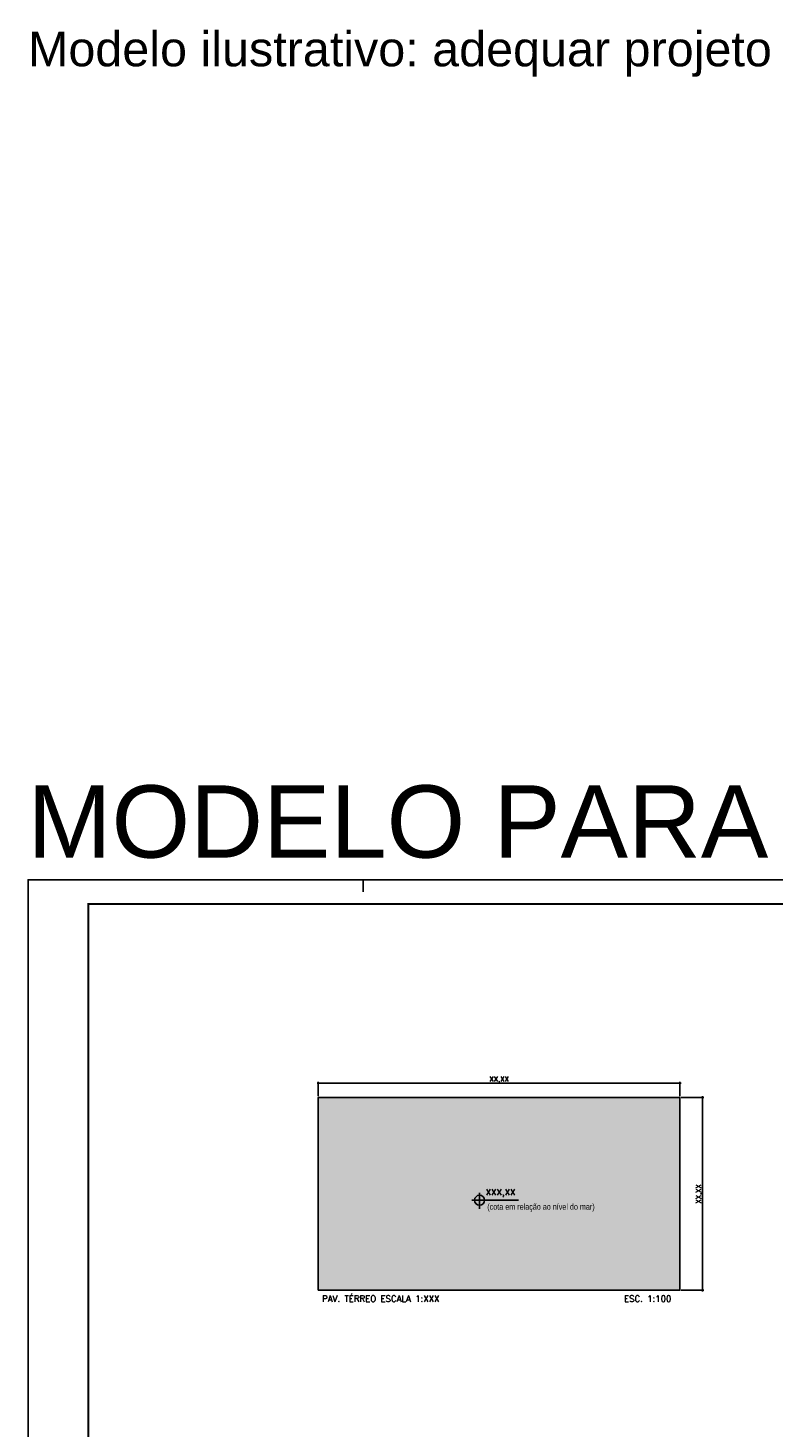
# Model space of a CAD drawing. Header units: millimetres. Extents: x -111 to 66, y -121 to 191.
# Tile 9 of 43: x -66 to -35, y -56 to 2. Entities that reach past the tile are written whole.
import ezdxf
from ezdxf.enums import TextEntityAlignment as Align

# ---------------------------------------------------------------- set-up
doc = ezdxf.new("R2010")
doc.units = ezdxf.units.MM
for name, color, linetype in [('2', 2, 'Continuous'), ('3', 3, 'Continuous'), ('AR-FLH', 2, 'Continuous'), ('Texto', 1, 'Continuous')]:
    doc.layers.add(name, color=color, linetype=linetype)
doc.styles.add('Arial', font='arial.ttf')
doc.styles.add('ROMANS', font='romans')
doc.styles.get("Standard").update_dxf_attribs({"font": 'txt.shx'})
doc.styles.add('Technic', font='techl___.ttf')
doc.dimstyles.new('LINHA CHAMADA', dxfattribs={"dimtxt": 0.21, "dimasz": 0.06, "dimexe": 0.05, "dimexo": 0.05, "dimgap": 0.01, "dimtad": 1, "dimzin": 1, "dimtxsty": 'Standard', "dimblk": 'OBLIQUE', "dimcen": 2.5, "dimdle": 0.05, "dimclrd": 256, "dimclre": 256, "dimclrt": 2, "dimadec": 0, "dimazin": 0, "dimtfac": 1, "dimtmove": 0, "dimatfit": 3, "dimfxl": 1, "dimarcsym": 0})

# ---------------------------------------------------------------- blocks, each defined once
blk = doc.blocks.new('_OBLIQUE')
at = {"color": 0, "linetype": 'ByBlock'}
blk.add_line((-0.5, -0.5), (0.5, 0.5), dxfattribs=at)
blk = doc.blocks.new('*D375')
at = {"layer": '3', "lineweight": -2}
for p, q in [((-39.093, -42.609), (-38.155, -42.609)), ((-38.205, -42.559), (-38.205, -50.659)), ((-39.093, -50.609), (-38.155, -50.609))]:
    blk.add_line(p, q, dxfattribs=at)
at = {"layer": 'Defpoints', "color": 0}
for p in [(-39.143, -42.609), (-39.143, -50.609), (-38.205, -50.609)]:
    blk.add_point(p, dxfattribs=at)
at = {"layer": '3', "lineweight": -2, "xscale": 0.06, "yscale": 0.06, "zscale": 0.06}
for p, rotation in [((-38.205, -42.609), 89.99999999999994), ((-38.205, -50.609), 269.9999999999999)]:
    blk.add_blockref('_OBLIQUE', p, dxfattribs=dict(at, rotation=rotation))
at = {"layer": '3', "color": 2, "insert": (-38.337, -46.609), "char_height": 0.21, "attachment_point": 5, "rotation": 90}
blk.add_mtext('XX,XX', dxfattribs=at)
blk = doc.blocks.new('*D376')
at = {"layer": '3', "lineweight": -2}
for p, q in [((-54.193, -42.013), (-39.093, -42.013)), ((-54.143, -42.559), (-54.143, -41.963)), ((-39.143, -42.559), (-39.143, -41.963))]:
    blk.add_line(p, q, dxfattribs=at)
at = {"layer": 'Defpoints', "color": 0}
for p in [(-39.143, -42.013), (-54.143, -42.609), (-39.143, -42.609)]:
    blk.add_point(p, dxfattribs=at)
at = {"layer": '3', "lineweight": -2, "xscale": 0.06, "yscale": 0.06, "zscale": 0.06, "rotation": 180}
blk.add_blockref('_OBLIQUE', (-54.143, -42.013), dxfattribs=at)
at = {"layer": '3', "lineweight": -2, "xscale": 0.06, "yscale": 0.06, "zscale": 0.06}
blk.add_blockref('_OBLIQUE', (-39.143, -42.013), dxfattribs=at)
at = {"layer": '3', "color": 2, "insert": (-46.643, -41.88), "char_height": 0.21, "attachment_point": 5}
blk.add_mtext('XX,XX', dxfattribs=at)

msp = doc.modelspace()

# ---------------------------------------------------------------- hatches: boundary and pattern name
at = {"layer": '3'}
h = msp.add_hatch(color=253, dxfattribs=at)
h.dxf.hatch_style = 1
h.paths.add_polyline_path([(-39.1431, -42.6086), (-54.1431, -42.6086), (-54.1431, -50.6086), (-39.1431, -50.6086)])

# ---------------------------------------------------------------- linework, layer by layer
at = {"color": 1}
msp.add_lwpolyline([(52.7129, -117.6754), (52.7129, -33.5754), (-66.1871, -33.5754), (-66.1871, -117.6754)], close=True, dxfattribs=at)
at = {"color": 5, "linetype": 'Continuous', "const_width": 0.0833}
msp.add_lwpolyline([(-63.6871, -34.5754), (51.7129, -34.5754), (51.7129, -116.6754), (-63.6871, -116.6754)], close=True, dxfattribs=at)
at = {"layer": '2'}
msp.add_line((-52.2871, -33.5754), (-52.2871, -34.0754), dxfattribs=at)
at = {"layer": '3'}
for p, q in [((-47.7694, -46.8763), (-45.8424, -46.8763)), ((-47.453, -47.2319), (-47.453, -46.5651))]:
    msp.add_line(p, q, dxfattribs=at)
msp.add_lwpolyline([(-54.1431, -50.6086), (-39.1431, -50.6086), (-39.1431, -42.6086), (-54.1431, -42.6086)], close=True, dxfattribs=at)
msp.add_circle((-47.453, -46.8763), 0.2088, dxfattribs=at)
at = {"layer": 'AR-FLH'}
for p, q in [((-66.1871, -92.9754), (-66.1871, -33.5754)), ((17.9129, -33.5754), (-66.1871, -33.5754)), ((-66.1871, -33.5754), (-66.1871, -92.9754)), ((-66.1871, -33.5754), (17.9129, -33.5754)), ((-63.6871, -34.5754), (16.9129, -34.5754)), ((-63.6871, -91.9754), (-63.6871, -34.5754))]:
    msp.add_line(p, q, dxfattribs=at)

# ---------------------------------------------------------------- texts
at = {"layer": '2', "style": 'Arial'}
msp.add_text('MODELO PARA APROVAÇÃO RURAL', height=3, dxfattribs=at).set_placement((-29.3036, -31.2059), align=Align.MIDDLE)
at = {"layer": '3', "linetype": 'Continuous', "style": 'ROMANS'}
for s, height, p in [('XXX,XX ', 0.26038, (-47.1982, -46.6705)), ('PAV. TÉRREO ESCALA 1:XXX', 0.260383, (-53.9862, -51.0912)), ('ESC. 1:100', 0.26038, (-41.4584, -51.0912))]:
    msp.add_text(s, height=height, dxfattribs=at).set_placement(p)
at = {"layer": '3', "insert": (-47.132, -47.017), "char_height": 0.25, "attachment_point": 1, "style": 'Technic'}
msp.add_mtext_dynamic_manual_height_columns('(cota em relação ao nível do mar)', width=7.346894, gutter_width=12.5, heights=[0], dxfattribs=at)
at = {"layer": 'Texto', "color": 2, "insert": (-66.1871, 1.6193), "char_height": 1.44, "attachment_point": 1, "style": 'ROMANS'}
msp.add_mtext_dynamic_manual_height_columns('\\pxqj;{\\f@Arial Unicode MS|b0|i0|c0|p34;Modelo ilustrativo: adequar projeto e tabelas conforme situação pretendida }', width=171.828895, gutter_width=15, heights=[5.0094], dxfattribs=at)

# ---------------------------------------------------------------- dimensions: what is measured, and where the dimension line sits
at = {"layer": '3'}
dim = msp.add_linear_dim(base=(-39.1431, -42.0126), p1=(-54.1431, -42.6086), p2=(-39.1431, -42.6086), text='XX,XX', dimstyle='LINHA CHAMADA', dxfattribs=at)
dim.commit()
dim.dimension.update_dxf_attribs({"geometry": '*D376', "text_midpoint": (-46.6431, -41.8801)})
dim = msp.add_linear_dim(base=(-38.2046, -50.6086), p1=(-39.1431, -42.6086), p2=(-39.1431, -50.6086), angle=90, text='XX,XX', dimstyle='LINHA CHAMADA', dxfattribs=at)
dim.commit()
dim.dimension.update_dxf_attribs({"geometry": '*D375', "text_midpoint": (-38.3371, -46.6086)})

doc.saveas('drawing.dxf')
